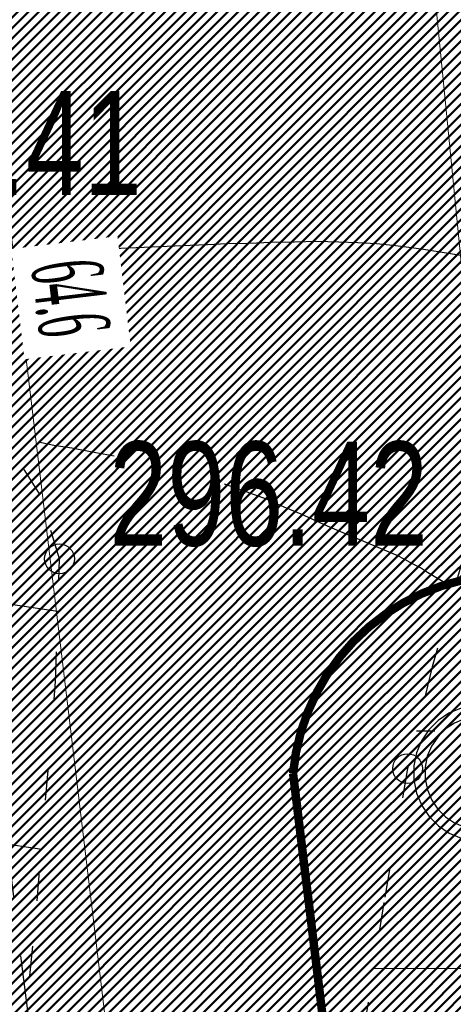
# Model space of a CAD drawing. Extents: x 2931 to 5026, y -2784 to 809.
# Tile 41 of 170: x 3156.21 to 3163.52, y -1771.74 to -1755.16. Entities that reach past the tile are written whole.
import ezdxf

# ---------------------------------------------------------------- set-up
doc = ezdxf.new("R2010")
doc.units = 0
doc.header["$MEASUREMENT"] = 0
for name, pattern in [('CONTI', [0]), ('STRIH_1', [3, 2, -1]), ('STROT', [1.7, 0.5, -1.2])]:
    doc.linetypes.add(name, pattern=pattern)
doc.layers.add('.', color=7, linetype='Continuous', lineweight=15)
for name, color, linetype in [('GORIZDEFAULT', 32, 'CONTI'), ('OTKOSDEFAULT', 32, 'CONTI'), ('PI_OTDEFAULT', 172, 'CONTI'), ('PI_TTDEFAULT', 5, 'CONTI')]:
    doc.layers.add(name, color=color, linetype=linetype)
doc.styles.add('SHRFT', font='TXT', dxfattribs={"width": 0.75})
doc.styles.add('TimesNewRomanCyr', font='times.ttf', dxfattribs={"width": 0.4, "height": 1.2})
doc.dimstyles.new('GENPLAN1', dxfattribs={"dimscale": 0.5, "dimtxt": 1.2, "dimasz": 1.2, "dimexe": 1.3, "dimexo": 1.5, "dimgap": 0.5, "dimtad": 1, "dimdec": 1, "dimzin": 0, "dimdsep": 46, "dimtxsty": 'TimesNewRomanCyr', "dimblk1": 'OBLIQUE', "dimblk2": 'OBLIQUE', "dimsah": 1, "dimcen": 1, "dimadec": 0, "dimazin": 0, "dimtfac": 0.75, "dimtdec": 1, "dimtix": 1, "dimtmove": 0, "dimatfit": 3, "dimfxl": 1, "dimtvp": 1.2, "dimtfill": 1, "dimlwd": 0, "dimlwe": 0, "dimarcsym": 0})
pattern_1 = [(45, (0, 0), (-0.08838834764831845, 0.08838834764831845), [])]

# ---------------------------------------------------------------- blocks, each defined once
blk = doc.blocks.new('bstrtthtytt434')
at = {"layer": 'GORIZDEFAULT', "color": 32}
for points in [[(3163.745757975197, 503.899323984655), (3163.503117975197, 503.939644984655), (3163.260477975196, 503.9799659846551), (3163.017837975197, 504.0202869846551), (3162.769319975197, 504.052517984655), (3162.498743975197, 504.0884139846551), (3162.222289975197, 504.1162199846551), (3161.912021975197, 504.1315109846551), (3161.587785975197, 504.1445899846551), (3161.221645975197, 504.151031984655), (3160.843749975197, 504.141293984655), (3160.457764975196, 504.137433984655), (3160.073990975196, 504.119604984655), (3159.710062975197, 504.112078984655), (3159.376283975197, 504.095009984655), (3159.084408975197, 504.084576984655), (3157.399331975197, 504.010985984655), (3157.023647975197, 503.9872799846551), (3156.592092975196, 503.9547239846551), (3156.124510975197, 503.923621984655)], [(3157.806093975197, 500.538760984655), (3157.436982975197, 500.6091649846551), (3157.089928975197, 500.675903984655), (3156.789204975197, 500.7213439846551), (3156.530383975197, 500.773419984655)], [(3163.377098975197, 498.4070939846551), (3163.290318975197, 498.4577829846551), (3163.195449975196, 498.514348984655), (3163.084399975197, 498.582670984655), (3162.965258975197, 498.656870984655), (3162.832150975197, 498.728857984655), (3162.699042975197, 498.8008459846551), (3162.574024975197, 498.866954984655), (3161.446714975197, 499.3398949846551), (3161.215070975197, 499.4463899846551), (3160.953278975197, 499.5624289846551), (3160.669428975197, 499.682133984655), (3160.369398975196, 499.8135939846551), (3160.027463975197, 499.9384169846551), (3159.663471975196, 500.066904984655)]]:
    blk.add_lwpolyline(points, dxfattribs=at)
at = {"layer": 'OTKOSDEFAULT', "color": 32, "linetype": 'STROT'}
for p, q in [((3156.555803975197, 499.8897039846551), (3155.838424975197, 501.028944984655)), ((3156.884224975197, 498.8105659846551), (3156.555803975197, 499.8897039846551)), ((3156.817571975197, 496.745315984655), (3156.884224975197, 498.8105659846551)), ((3163.715042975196, 498.940286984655), (3163.164562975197, 496.991704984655)), ((3163.164562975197, 496.991704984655), (3162.748513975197, 495.2791909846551)), ((3156.507604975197, 493.052184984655), (3156.817571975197, 496.745315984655)), ((3162.748513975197, 495.2791909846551), (3162.346693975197, 493.024830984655)), ((3156.062078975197, 488.4068849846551), (3156.507604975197, 493.052184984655)), ((3162.346693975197, 493.024830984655), (3161.817467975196, 489.676409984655))]:
    blk.add_line(p, q, dxfattribs=at)
at = {"layer": 'OTKOSDEFAULT', "color": 32}
for p, q in [((3151.184122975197, 498.7740229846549), (3156.851559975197, 497.931968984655)), ((3163.206986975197, 495.910223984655), (3162.898930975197, 495.9115469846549)), ((3150.594166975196, 494.8146099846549), (3156.584386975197, 493.923450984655)), ((3165.904200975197, 491.8987109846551), (3162.171506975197, 491.916042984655))]:
    blk.add_line(p, q, dxfattribs=at)
at = {"layer": 'PI_TTDEFAULT', "color": 0}
for centre in [(3156.884224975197, 498.8105659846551), (3162.748513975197, 495.2791909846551)]:
    blk.add_circle(centre, 0.25, dxfattribs=at)
for p in [(3156.884224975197, 498.8105659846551), (3162.748513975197, 495.2791909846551)]:
    blk.add_point(p, dxfattribs=at)
at = {"layer": 'PI_OTDEFAULT', "color": 0, "style": 'SHRFT', "width": 0.75}
for s, p in [('298.41', (3152.901141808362, 504.9353926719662)), ('296.42', (3157.723293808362, 499.0339226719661))]:
    blk.add_text(s, height=1.75, dxfattribs=at).set_placement(p)
blk = doc.blocks.new('20')
at = {"layer": '.', "transparency": 33554625}
h = blk.add_hatch(color=256, dxfattribs=at)
h.dxf.hatch_style = 1
h.set_gradient(color1=(51, 51, 51), color2=(51, 51, 51), tint=0.6399999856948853)
h.paths.add_polyline_path([(1338580.420447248, -86175.85391284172), (1338596.871007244, -86178.54191284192), (1338610.526047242, -86181.33743284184), (1338621.385567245, -86189.50895284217), (1338635.040607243, -86197.68047284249), (1338643.319647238, -86208.64751284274), (1338651.491167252, -86222.30255284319), (1338654.179167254, -86235.95759284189), (1338656.974687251, -86249.61263284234), (1338656.974687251, -86263.26767284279), (1338654.179167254, -86274.23471284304), (1338648.80316725, -86282.40623284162), (1338643.319647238, -86290.57775284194), (1338635.040607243, -86298.74927284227), (1338618.697567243, -86317.88783284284), (1338583.215967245, -86350.68143284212), (1338558.593887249, -86372.50799284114), (1338569.560927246, -86361.64847284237), (1338550.422367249, -86377.99151284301), (1338525.800287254, -86399.81807284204), (1338443.870047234, -86454.54575284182), (1338443.870047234, -86517.33743284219), (1338708.906847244, -86517.33743284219), (1338708.906847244, -86459.92175284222), (1338542.250847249, -86459.92175284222), (1338602.354527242, -86416.26863284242), (1338662.458207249, -86361.64847284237), (1338681.489247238, -86342.50991284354), (1338689.768287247, -86331.54287284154), (1338700.627807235, -86317.88783284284), (1338706.111327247, -86312.40431284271), (1338708.906847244, -86304.23279284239), (1338714.282847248, -86287.88975284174), (1338714.282847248, -86285.09423284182), (1338717.078367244, -86265.95567284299), (1338717.078367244, -86246.81711284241), (1338717.078367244, -86227.78607284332), (1338711.594847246, -86208.64751284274), (1338703.423327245, -86189.50895284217), (1338692.456287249, -86173.05839284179), (1338678.801247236, -86156.71535284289), (1338665.146207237, -86143.06031284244), (1338648.80316725, -86132.09327284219), (1338632.352607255, -86123.92175284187), (1338613.214047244, -86118.43823284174), (1338594.075487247, -86112.95471284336), (1338572.248927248, -86112.95471284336), (1338553.110367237, -86115.75023284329), (1338533.97180724, -86121.23375284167), (1338517.628767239, -86126.60975284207), (1338498.490207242, -86137.57679284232), (1338484.835167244, -86148.54383284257), (1338468.384607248, -86162.19887284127), (1338457.525087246, -86178.54191284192), (1338449.353567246, -86194.99247284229), (1338441.074527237, -86214.13103284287), (1338438.386527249, -86233.16207284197), (1338435.698527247, -86252.30063284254), (1338435.698527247, -86263.26767284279), (1338501.178207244, -86263.26767284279), (1338501.178207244, -86252.30063284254), (1338503.973727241, -86246.81711284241), (1338503.973727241, -86233.16207284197), (1338509.457247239, -86219.50703284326), (1338517.628767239, -86205.85199284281), (1338528.488287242, -86194.99247284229), (1338539.455327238, -86186.71343284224), (1338553.110367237, -86181.33743284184), (1338566.76540725, -86175.85391284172)])
h.paths.add_polyline_path([(1338941.04252725, -86115.75023284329), (1338930.183007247, -86115.75023284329), (1338911.04444725, -86118.43823284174), (1338902.87292725, -86121.23375284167), (1338886.422367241, -86126.60975284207), (1338870.079327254, -86134.88879284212), (1338853.628767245, -86145.74831284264), (1338842.769247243, -86159.40335284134), (1338839.973727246, -86159.40335284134), (1338826.318687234, -86178.54191284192), (1338815.459167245, -86200.36847284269), (1338807.180127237, -86222.30255284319), (1338799.00860725, -86246.81711284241), (1338796.320607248, -86274.23471284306), (1338793.525087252, -86304.23279284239), (1338793.525087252, -86334.33839284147), (1338796.320607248, -86356.16495284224), (1338799.00860725, -86388.95855284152), (1338807.180127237, -86413.47311284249), (1338815.459167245, -86435.40719284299), (1338829.114207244, -86457.23375284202), (1338842.769247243, -86476.37231284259), (1338848.145247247, -86481.85583284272), (1338861.800287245, -86495.51087284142), (1338878.25084724, -86503.68239284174), (1338894.593887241, -86511.85391284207), (1338911.04444725, -86517.33743284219), (1338922.011487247, -86517.33743284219), (1338941.04252725, -86520.02543284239), (1338952.009567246, -86520.02543284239), (1338971.148127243, -86517.33743284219), (1338979.319647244, -86514.649432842), (1338995.770207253, -86509.16591284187), (1339012.113247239, -86500.99439284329), (1339028.45628724, -86490.02735284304), (1339039.423327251, -86476.37231284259), (1339042.218847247, -86476.37231284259), (1339055.873887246, -86454.54575284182), (1339066.733407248, -86432.61167284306), (1339074.904927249, -86410.78511284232), (1339083.183967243, -86388.95855284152), (1339085.871967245, -86367.02447284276), (1339088.667487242, -86334.33839284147), (1339088.667487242, -86309.71631284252), (1339085.871967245, -86276.92271284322), (1339083.183967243, -86246.81711284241), (1339074.904927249, -86222.30255284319), (1339066.733407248, -86200.36847284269), (1339055.873887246, -86178.54191284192), (1339039.423327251, -86159.40335284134), (1339033.939807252, -86151.23183284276), (1339020.28476724, -86140.26479284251), (1339003.941727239, -86129.40527284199), (1338987.491167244, -86123.92175284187), (1338971.148127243, -86118.43823284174), (1338960.181087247, -86115.75023284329)])
h.paths.add_polyline_path([(1338954.697567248, -86178.54191284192), (1338957.493087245, -86181.33743284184), (1338971.148127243, -86184.02543284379), (1338982.11516724, -86189.50895284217), (1338990.28668724, -86197.68047284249), (1338995.770207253, -86205.85199284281), (1339006.629727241, -86224.99055284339), (1339014.801247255, -86241.44111284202), (1339020.28476724, -86260.47215284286), (1339023.080287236, -86287.88975284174), (1339025.768287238, -86293.26575284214), (1339023.080287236, -86293.26575284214), (1339025.768287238, -86323.37135284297), (1339023.080287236, -86350.68143284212), (1339020.28476724, -86375.30351284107), (1339014.801247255, -86394.44207284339), (1339006.629727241, -86413.47311284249), (1338995.770207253, -86427.12815284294), (1338987.491167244, -86438.09519284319), (1338979.319647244, -86446.26671284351), (1338968.352607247, -86451.75023284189), (1338957.493087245, -86454.54575284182), (1338943.838047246, -86457.23375284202), (1338941.04252725, -86457.23375284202), (1338927.387487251, -86454.54575284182), (1338924.699487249, -86454.54575284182), (1338911.04444725, -86451.75023284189), (1338900.077407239, -86443.57871284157), (1338891.905887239, -86435.40719284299), (1338886.422367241, -86427.12815284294), (1338875.562847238, -86410.78511284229), (1338867.283807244, -86391.64655284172), (1338861.800287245, -86375.30351284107), (1338859.112287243, -86345.19791284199), (1338856.424287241, -86328.85487284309), (1338859.112287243, -86328.85487284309), (1338856.424287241, -86301.54479284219), (1338859.112287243, -86274.23471284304), (1338861.800287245, -86260.47215284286), (1338867.283807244, -86241.44111284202), (1338875.562847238, -86222.30255284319), (1338886.422367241, -86205.85199284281), (1338894.593887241, -86194.99247284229), (1338902.87292725, -86189.50895284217), (1338913.732447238, -86184.02543284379), (1338924.699487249, -86181.33743284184), (1338938.354527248, -86178.54191284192), (1338941.04252725, -86178.54191284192)], flags=16)
at = {"color": 1}
blk.add_lwpolyline([(1339540.33970043, -86308.75698336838), (1339524.00765661, -86145.00675453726), (1339477.59026891, -85994.794930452), (1339403.881176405, -85858.33640642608), (1339305.566570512, -85738.20992622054), (1339185.440090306, -85639.89532032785), (1339048.98156628, -85566.18622782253), (1338898.769742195, -85519.76884012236), (1338734.912065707, -85503.32934864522), (1338573.848028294, -85519.76884012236), (1338420.950012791, -85566.18622782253), (1338284.491488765, -85639.89532032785), (1338164.36500856, -85738.20992622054), (1338066.050402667, -85855.54276735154), (1337992.341310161, -85992.10873903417), (1337945.923922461, -86142.21311546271), (1337926.798239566, -86306.07079195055), (1337926.798239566, -86308.75698336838), (1337943.237731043, -86469.9284684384), (1337989.655118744, -86622.82648394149), (1338066.050402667, -86759.28500796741), (1338164.36500856, -86879.41148817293), (1338284.491488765, -86977.72609406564), (1338420.950012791, -87051.43518657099), (1338573.848028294, -87097.85257427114), (1338734.912065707, -87114.18461809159), (1338898.769742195, -87097.85257427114), (1339048.98156628, -87051.43518657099), (1339185.440090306, -86977.72609406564), (1339305.566570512, -86879.41148817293), (1339403.881176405, -86759.28500796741), (1339477.59026891, -86622.82648394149), (1339524.00765661, -86469.9284684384), (1339540.33970043, -86308.75698336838)], close=True, dxfattribs=at)
at = {"color": 7}
for points in [[(1339406.567367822, -86308.75698336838), (1339392.92151542, -86172.29845934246), (1339354.777597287, -86046.69214864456), (1339294.714357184, -85932.04549893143), (1339210.045603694, -85833.73089303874), (1339111.730997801, -85749.0621395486), (1338997.084348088, -85688.99889944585), (1338871.47803739, -85650.8549813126), (1338734.912065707, -85637.20912891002), (1338601.139733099, -85650.8549813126), (1338472.847230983, -85688.99889944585), (1338360.886772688, -85749.0621395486), (1338259.885975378, -85833.73089303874), (1338178.010860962, -85932.04549893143), (1338117.947620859, -86046.69214864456), (1338077.010063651, -86172.29845934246), (1338063.364211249, -86308.75698336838), (1338077.010063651, -86442.52931597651), (1338117.947620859, -86570.92926574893), (1338178.010860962, -86682.88972404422), (1338259.885975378, -86783.89052135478), (1338360.886772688, -86865.76563577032), (1338472.847230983, -86925.82887587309), (1338601.139733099, -86966.76643308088), (1338734.912065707, -86980.41228548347), (1338871.47803739, -86966.76643308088), (1338997.084348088, -86925.82887587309), (1339111.730997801, -86865.76563577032), (1339210.045603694, -86783.89052135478), (1339294.714357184, -86682.88972404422), (1339354.777597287, -86570.92926574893), (1339392.92151542, -86442.52931597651), (1339406.567367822, -86308.75698336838)], [(1338542.250847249, -86459.92175284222), (1338602.354527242, -86416.26863284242), (1338662.458207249, -86361.64847284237), (1338681.489247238, -86342.50991284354), (1338689.768287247, -86331.54287284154), (1338700.627807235, -86317.88783284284), (1338706.111327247, -86312.40431284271), (1338708.906847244, -86304.23279284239), (1338714.282847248, -86287.88975284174), (1338714.282847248, -86285.09423284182), (1338717.078367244, -86265.95567284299), (1338717.078367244, -86246.81711284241), (1338717.078367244, -86227.78607284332), (1338711.594847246, -86208.64751284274), (1338703.423327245, -86189.50895284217), (1338692.456287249, -86173.05839284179), (1338678.801247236, -86156.71535284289), (1338665.146207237, -86143.06031284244), (1338648.80316725, -86132.09327284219), (1338632.352607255, -86123.92175284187), (1338613.214047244, -86118.43823284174), (1338594.075487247, -86112.95471284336), (1338572.248927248, -86112.95471284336), (1338553.110367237, -86115.75023284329), (1338533.97180724, -86121.23375284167), (1338517.628767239, -86126.60975284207), (1338498.490207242, -86137.57679284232), (1338484.835167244, -86148.54383284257), (1338468.384607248, -86162.19887284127), (1338457.525087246, -86178.54191284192), (1338449.353567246, -86194.99247284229), (1338441.074527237, -86214.13103284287), (1338438.386527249, -86233.16207284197), (1338435.698527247, -86252.30063284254), (1338435.698527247, -86263.26767284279), (1338501.178207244, -86263.26767284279), (1338501.178207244, -86252.30063284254), (1338503.973727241, -86246.81711284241), (1338503.973727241, -86233.16207284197), (1338509.457247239, -86219.50703284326), (1338517.628767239, -86205.85199284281), (1338528.488287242, -86194.99247284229), (1338539.455327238, -86186.71343284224), (1338553.110367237, -86181.33743284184), (1338566.76540725, -86175.85391284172), (1338580.420447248, -86175.85391284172), (1338596.871007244, -86178.54191284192), (1338610.526047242, -86181.33743284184), (1338621.385567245, -86189.50895284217), (1338635.040607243, -86197.68047284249), (1338643.319647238, -86208.64751284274), (1338651.491167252, -86222.30255284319), (1338654.179167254, -86235.95759284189), (1338656.974687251, -86249.61263284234), (1338656.974687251, -86263.26767284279), (1338654.179167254, -86274.23471284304), (1338648.80316725, -86282.40623284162), (1338643.319647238, -86290.57775284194), (1338635.040607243, -86298.74927284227), (1338618.697567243, -86317.88783284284), (1338583.215967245, -86350.68143284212), (1338558.593887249, -86372.50799284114), (1338569.560927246, -86361.64847284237), (1338550.422367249, -86377.99151284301), (1338525.800287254, -86399.81807284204), (1338443.870047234, -86454.54575284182), (1338443.870047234, -86517.33743284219), (1338708.906847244, -86517.33743284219), (1338708.906847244, -86459.92175284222), (1338542.250847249, -86459.92175284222)], [(1338911.04444725, -86118.43823284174), (1338902.87292725, -86121.23375284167), (1338886.422367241, -86126.60975284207), (1338870.079327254, -86134.88879284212), (1338853.628767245, -86145.74831284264), (1338842.769247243, -86159.40335284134), (1338839.973727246, -86159.40335284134), (1338826.318687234, -86178.54191284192), (1338815.459167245, -86200.36847284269), (1338807.180127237, -86222.30255284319), (1338799.00860725, -86246.81711284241), (1338796.320607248, -86274.23471284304), (1338793.525087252, -86304.23279284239), (1338793.525087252, -86334.33839284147), (1338796.320607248, -86356.16495284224), (1338799.00860725, -86388.95855284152), (1338807.180127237, -86413.47311284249), (1338815.459167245, -86435.40719284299), (1338829.114207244, -86457.23375284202), (1338842.769247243, -86476.37231284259), (1338848.145247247, -86481.85583284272), (1338861.800287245, -86495.51087284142), (1338878.25084724, -86503.68239284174), (1338894.593887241, -86511.85391284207), (1338911.04444725, -86517.33743284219), (1338922.011487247, -86517.33743284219), (1338941.04252725, -86520.02543284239), (1338952.009567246, -86520.02543284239), (1338971.148127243, -86517.33743284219), (1338979.319647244, -86514.649432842), (1338995.770207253, -86509.16591284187), (1339012.113247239, -86500.99439284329), (1339028.45628724, -86490.02735284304), (1339039.423327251, -86476.37231284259), (1339042.218847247, -86476.37231284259), (1339055.873887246, -86454.54575284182), (1339066.733407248, -86432.61167284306), (1339074.904927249, -86410.78511284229), (1339083.183967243, -86388.95855284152), (1339085.871967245, -86367.02447284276), (1339088.667487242, -86334.33839284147), (1339088.667487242, -86309.71631284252), (1339085.871967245, -86276.92271284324), (1339083.183967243, -86246.81711284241), (1339074.904927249, -86222.30255284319), (1339066.733407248, -86200.36847284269), (1339055.873887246, -86178.54191284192), (1339039.423327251, -86159.40335284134), (1339033.939807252, -86151.23183284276), (1339020.28476724, -86140.26479284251), (1339003.941727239, -86129.40527284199), (1338987.491167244, -86123.92175284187), (1338971.148127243, -86118.43823284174), (1338960.181087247, -86115.75023284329), (1338941.04252725, -86115.75023284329), (1338930.183007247, -86115.75023284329), (1338911.04444725, -86118.43823284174)], [(1338957.493087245, -86181.33743284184), (1338971.148127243, -86184.02543284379), (1338982.11516724, -86189.50895284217), (1338990.28668724, -86197.68047284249), (1338995.770207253, -86205.85199284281), (1339006.629727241, -86224.99055284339), (1339014.801247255, -86241.44111284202), (1339020.28476724, -86260.47215284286), (1339023.080287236, -86287.88975284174), (1339025.768287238, -86293.26575284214), (1339023.080287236, -86293.26575284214), (1339025.768287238, -86323.37135284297), (1339023.080287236, -86350.68143284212), (1339020.28476724, -86375.30351284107), (1339014.801247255, -86394.44207284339), (1339006.629727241, -86413.47311284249), (1338995.770207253, -86427.12815284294), (1338987.491167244, -86438.09519284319), (1338979.319647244, -86446.26671284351), (1338968.352607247, -86451.75023284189), (1338957.493087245, -86454.54575284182), (1338943.838047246, -86457.23375284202), (1338941.04252725, -86457.23375284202), (1338927.387487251, -86454.54575284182), (1338924.699487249, -86454.54575284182), (1338911.04444725, -86451.75023284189), (1338900.077407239, -86443.57871284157), (1338891.905887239, -86435.40719284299), (1338886.422367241, -86427.12815284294), (1338875.562847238, -86410.78511284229), (1338867.283807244, -86391.64655284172), (1338861.800287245, -86375.30351284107), (1338859.112287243, -86345.19791284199), (1338856.424287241, -86328.85487284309), (1338859.112287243, -86328.85487284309), (1338856.424287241, -86301.54479284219), (1338859.112287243, -86274.23471284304), (1338861.800287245, -86260.47215284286), (1338867.283807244, -86241.44111284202), (1338875.562847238, -86222.30255284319), (1338886.422367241, -86205.85199284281), (1338894.593887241, -86194.99247284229), (1338902.87292725, -86189.50895284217), (1338913.732447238, -86184.02543284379), (1338924.699487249, -86181.33743284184), (1338938.354527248, -86178.54191284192), (1338941.04252725, -86178.54191284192), (1338954.697567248, -86178.54191284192), (1338957.493087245, -86181.33743284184)], [(1338957.493087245, -86181.33743284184), (1338971.148127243, -86184.02543284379), (1338982.11516724, -86189.50895284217), (1338990.28668724, -86197.68047284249), (1338995.770207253, -86205.85199284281), (1339006.629727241, -86224.99055284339), (1339014.801247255, -86241.44111284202), (1339020.28476724, -86260.47215284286), (1339023.080287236, -86287.88975284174), (1339025.768287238, -86293.26575284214), (1339023.080287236, -86293.26575284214), (1339025.768287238, -86323.37135284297), (1339023.080287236, -86350.68143284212), (1339020.28476724, -86375.30351284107), (1339014.801247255, -86394.44207284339), (1339006.629727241, -86413.47311284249), (1338995.770207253, -86427.12815284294), (1338987.491167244, -86438.09519284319), (1338979.319647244, -86446.26671284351), (1338968.352607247, -86451.75023284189), (1338957.493087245, -86454.54575284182), (1338943.838047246, -86457.23375284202), (1338941.04252725, -86457.23375284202), (1338927.387487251, -86454.54575284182), (1338924.699487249, -86454.54575284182), (1338911.04444725, -86451.75023284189), (1338900.077407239, -86443.57871284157), (1338891.905887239, -86435.40719284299), (1338886.422367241, -86427.12815284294), (1338875.562847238, -86410.78511284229), (1338867.283807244, -86391.64655284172), (1338861.800287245, -86375.30351284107), (1338859.112287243, -86345.19791284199), (1338856.424287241, -86328.85487284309), (1338859.112287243, -86328.85487284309), (1338856.424287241, -86301.54479284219), (1338859.112287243, -86274.23471284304), (1338861.800287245, -86260.47215284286), (1338867.283807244, -86241.44111284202), (1338875.562847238, -86222.30255284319), (1338886.422367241, -86205.85199284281), (1338894.593887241, -86194.99247284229), (1338902.87292725, -86189.50895284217), (1338913.732447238, -86184.02543284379), (1338924.699487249, -86181.33743284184), (1338938.354527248, -86178.54191284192), (1338941.04252725, -86178.54191284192), (1338954.697567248, -86178.54191284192), (1338957.493087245, -86181.33743284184)]]:
    blk.add_lwpolyline(points, close=True, dxfattribs=at)
blk = doc.blocks.new('_Oblique')
at = {"color": 0, "linetype": 'ByBlock', "lineweight": -2}
blk.add_line((-0.5, -0.5), (0.5, 0.5), dxfattribs=at)
blk = doc.blocks.new('*D162')
at = {"color": 0, "lineweight": 0, "transparency": 16777216}
for p, q in [((3149.377499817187, -1728.215791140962), (3153.001468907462, -1727.780649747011)), ((3152.35610454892, -1727.85814068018), (3160.062052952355, -1792.035254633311)), ((3157.083448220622, -1792.392905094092), (3160.707417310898, -1791.957763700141))]:
    blk.add_line(p, q, dxfattribs=at)
at = {"layer": 'Defpoints', "color": 0, "linetype": 'ByBlock', "lineweight": 50, "transparency": 16777216}
for p in [(3145.923729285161, -1728.630496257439), (3160.062052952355, -1792.035254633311), (3153.629677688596, -1792.807610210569)]:
    blk.add_point(p, dxfattribs=at)
at = {"color": 0, "linetype": 'ByBlock', "lineweight": 0, "transparency": 16777216, "xscale": 0.6, "yscale": 0.6, "zscale": 0.6}
for p, rotation in [((3152.35610454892, -1727.85814068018), 96.84690521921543), ((3160.062052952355, -1792.035254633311), 276.8469052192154)]:
    blk.add_blockref('_Oblique', p, dxfattribs=dict(at, rotation=rotation))
at = {"color": 0, "linetype": 'ByBlock', "lineweight": 50, "transparency": 16777216, "insert": (3157.065042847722, -1759.843919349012), "char_height": 1.2, "attachment_point": 5, "rotation": 276.84690521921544, "style": 'TimesNewRomanCyr', "bg_fill": 3, "box_fill_scale": 1.25, "bg_fill_color": 256, "bg_fill_true_color": 13158600, "bg_fill_transparency": 0}
blk.add_mtext('64.6', dxfattribs=at)
blk = doc.blocks.new('*D195')
at = {"color": 0, "lineweight": 0, "transparency": 16777216}
for p, q in [((3155.656339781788, -1673.503789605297), (3154.598233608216, -1673.607542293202)), ((3155.245131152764, -1673.544110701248), (3164.40963134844, -1767.006886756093)), ((3164.820839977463, -1766.966565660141), (3163.762733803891, -1767.070318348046))]:
    blk.add_line(p, q, dxfattribs=at)
at = {"layer": 'Defpoints', "color": 0, "linetype": 'ByBlock', "lineweight": 50, "transparency": 16777216}
for p in [(3156.402760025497, -1673.430599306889), (3165.567260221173, -1766.893375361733), (3164.40963134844, -1767.006886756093)]:
    blk.add_point(p, dxfattribs=at)
at = {"color": 0, "linetype": 'ByBlock', "lineweight": 0, "transparency": 16777216, "xscale": 0.6, "yscale": 0.6, "zscale": 0.6}
for p, rotation in [((3155.245131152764, -1673.544110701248), 95.60023976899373), ((3164.40963134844, -1767.006886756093), 275.6002397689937)]:
    blk.add_blockref('_Oblique', p, dxfattribs=dict(at, rotation=rotation))
at = {"color": 0, "linetype": 'ByBlock', "lineweight": 50, "transparency": 16777216, "insert": (3160.6853788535, -1720.191367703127), "char_height": 1.2, "attachment_point": 5, "rotation": 275.6002397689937, "style": 'TimesNewRomanCyr', "bg_fill": 3, "box_fill_scale": 1.25, "bg_fill_color": 256, "bg_fill_true_color": 13158600, "bg_fill_transparency": 0}
blk.add_mtext('93.9', dxfattribs=at)

msp = doc.modelspace()

# ---------------------------------------------------------------- hatches: boundary and pattern name
at = {"layer": '.', "linetype": 'ByBlock', "lineweight": 50}
h = msp.add_hatch(dxfattribs=at)
h.set_pattern_fill('ANSI31', color=252)
h.set_pattern_definition(pattern_1)
edge = h.paths.add_edge_path()
edge.add_line((3056.579508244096, -1552.571742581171), (3060.468574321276, -1561.784514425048))
edge.add_line((3060.468574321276, -1561.784514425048), (3091.428099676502, -1548.71530551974))
edge.add_arc((3092.594819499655, -1551.479137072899), 2.999999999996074, 59.08883293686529, 112.8864824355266, ccw=False)
edge.add_line((3094.135944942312, -1548.905242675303), (3125.421424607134, -1567.637498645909))
edge.add_arc((3123.880299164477, -1570.21139304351), 3.000000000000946, 6.846905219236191, 59.0888329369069, ccw=False)
edge.add_line((3126.858903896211, -1569.853742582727), (3145.92372928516, -1728.630496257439))
edge.add_line((3145.92372928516, -1728.630496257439), (3153.629677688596, -1792.807610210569))
edge.add_line((3153.629677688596, -1792.807610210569), (3155.627738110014, -1829.886791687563))
edge.add_line((3155.627738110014, -1829.886791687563), (3160.809987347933, -1929.677250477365))
edge.add_arc((3157.814024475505, -1929.832834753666), 2.999999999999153, -86.74722545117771, 2.9727744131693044, ccw=False)
edge.add_line((3157.984247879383, -1932.828001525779), (3050.375705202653, -1938.943685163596))
edge.add_line((3050.375705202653, -1938.943685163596), (3050.943116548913, -1948.927574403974))
edge.add_line((3050.943116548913, -1948.927574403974), (3313.191871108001, -1934.085954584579))
edge.add_line((3313.191871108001, -1934.085954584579), (3312.624459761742, -1924.102065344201))
edge.add_line((3312.624459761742, -1924.102065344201), (3173.95866141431, -1931.920132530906))
edge.add_arc((3173.788438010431, -1928.924965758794), 2.999999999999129, 182.972774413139, 273.2527745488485, ccw=False)
edge.add_line((3170.792475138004, -1929.080550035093), (3164.49681413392, -1808.401511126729))
edge.add_line((3164.49681413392, -1808.401511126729), (3163.4838931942, -1789.746789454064))
edge.add_line((3163.4838931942, -1789.746789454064), (3160.81852438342, -1767.850807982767))
edge.add_arc((3164.480270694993, -1768.183669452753), 3.67684413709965, 91.76941746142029, 174.8059522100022, ccw=False)
edge.add_line((3164.36673985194, -1764.508578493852), (3165.328204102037, -1764.41580848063))
edge.add_line((3165.328204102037, -1764.41580848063), (3157.302999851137, -1682.607566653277))
edge.add_arc((3156.299241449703, -1676.094509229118), 6.589950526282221, 187.8889569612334, 278.7611968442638, ccw=False)
edge.add_line((3149.771658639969, -1676.999003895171), (3140.934979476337, -1603.166915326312))
edge.add_line((3140.934979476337, -1603.166915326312), (3139.504408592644, -1590.505141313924))
edge.add_line((3139.504408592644, -1590.505141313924), (3136.203008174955, -1563.793057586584))
edge.add_arc((3133.224403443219, -1564.150708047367), 3.000000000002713, 6.84690521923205, 59.08883293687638)
edge.add_line((3134.765528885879, -1561.576813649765), (3099.87037971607, -1540.683259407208))
edge.add_arc((3101.693711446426, -1538.024492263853), 3.223907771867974, 157.9186088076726, 235.5584146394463, ccw=False)
edge.add_line((3098.706274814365, -1536.812550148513), (3108.700353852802, -1520.326220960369))
edge.add_arc((3111.264605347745, -1521.883338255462), 3.00000000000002, 58.73218183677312, 148.732181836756, ccw=False)
edge.add_line((3112.821722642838, -1519.319086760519), (3205.618491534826, -1575.669040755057))
edge.add_line((3205.618491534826, -1575.669040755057), (3207.292050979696, -1576.579148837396))
edge.add_line((3207.292050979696, -1576.579148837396), (3243.014474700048, -1589.924592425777))
edge.add_line((3243.014474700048, -1589.924592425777), (3266.942729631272, -1598.799066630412))
edge.add_line((3266.942729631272, -1598.799066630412), (3413.241120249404, -1686.858465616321))
edge.add_line((3413.241120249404, -1686.858465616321), (3418.398145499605, -1678.290788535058))
edge.add_line((3418.398145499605, -1678.290788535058), (3272.099754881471, -1590.231389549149))
edge.add_line((3272.099754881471, -1590.231389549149), (3270.420061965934, -1589.423131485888))
edge.add_line((3270.420061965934, -1589.423131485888), (3212.929790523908, -1568.101228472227))
edge.add_line((3212.929790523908, -1568.101228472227), (3210.80888251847, -1567.121535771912))
edge.add_line((3210.80888251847, -1567.121535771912), (3103.502412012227, -1501.960703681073))
edge.add_arc((3105.05952930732, -1499.39645218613), 2.999999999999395, 149.0720988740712, 238.7321818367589, ccw=False)
edge.add_line((3102.486085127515, -1497.85457506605), (3107.443599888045, -1489.580318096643))
edge.add_line((3107.443599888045, -1489.580318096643), (3098.865452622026, -1484.440727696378))
edge.add_line((3098.865452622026, -1484.440727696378), (3093.95672483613, -1492.633557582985))
edge.add_arc((3091.383280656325, -1491.091680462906), 2.999999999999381, 238.7321818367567, 329.07209887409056, ccw=False)
edge.add_line((3089.826163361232, -1493.655931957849), (3029.258160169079, -1456.876588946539))
edge.add_line((3029.258160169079, -1456.876588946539), (3024.067769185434, -1465.424093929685))
edge.add_line((3024.067769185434, -1465.424093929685), (3099.145714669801, -1511.014461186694))
edge.add_arc((3097.588597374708, -1513.578712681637), 2.999999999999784, -31.267816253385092, 58.732181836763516, ccw=False)
edge.add_line((3100.152848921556, -1515.135829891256), (3084.60404677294, -1540.741504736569))
edge.add_line((3084.60404677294, -1540.741504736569), (3056.579508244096, -1552.571742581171))
h = msp.add_hatch(dxfattribs=at)
h.set_pattern_fill('ANSI31', color=72)
h.set_pattern_definition(pattern_1)
edge = h.paths.add_edge_path()
edge.add_line((3198.64854658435, -1772.84186215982), (3204.228626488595, -1772.211541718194))
edge.add_line((3204.228626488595, -1772.211541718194), (3205.797166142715, -1786.120879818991))
edge.add_line((3205.797166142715, -1786.120879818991), (3240.426562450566, -1782.215137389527))
edge.add_line((3240.426562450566, -1782.215137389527), (3240.44861768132, -1782.410685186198))
edge.add_line((3240.44861768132, -1782.410685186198), (3240.049289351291, -1782.456821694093))
edge.add_line((3240.049289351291, -1782.456821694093), (3241.597948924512, -1796.176200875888))
edge.add_line((3241.597948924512, -1796.176200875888), (3241.996162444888, -1796.131186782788))
edge.add_line((3241.996162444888, -1796.131186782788), (3242.018783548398, -1796.331302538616))
edge.add_line((3242.018783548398, -1796.331302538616), (3164.317276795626, -1805.095014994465))
edge.add_line((3164.317276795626, -1805.095014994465), (3165.502113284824, -1827.671693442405))
edge.add_line((3165.502113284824, -1827.671693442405), (3169.410030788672, -1827.461110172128))
edge.add_line((3169.410030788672, -1827.461110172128), (3168.370118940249, -1808.99312971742))
edge.add_line((3168.370118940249, -1808.99312971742), (3257.968945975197, -1804.35639741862))
edge.add_line((3257.968945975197, -1804.35639741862), (3268.704736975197, -1803.207274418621))
edge.add_line((3268.704736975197, -1803.207274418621), (3270.714068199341, -1802.941323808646))
edge.add_line((3270.714068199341, -1802.941323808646), (3269.535281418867, -1793.430181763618))
edge.add_line((3269.535281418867, -1793.430181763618), (3268.265415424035, -1789.367910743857))
edge.add_line((3268.265415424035, -1789.367910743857), (3268.137689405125, -1776.730590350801))
edge.add_line((3268.137689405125, -1776.730590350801), (3268.591353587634, -1776.739380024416))
edge.add_line((3268.591353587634, -1776.739380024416), (3271.151259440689, -1756.651503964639))
edge.add_line((3271.151259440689, -1756.651503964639), (3253.464385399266, -1678.575218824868))
edge.add_line((3253.464385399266, -1678.575218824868), (3246.166203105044, -1642.943717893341))
edge.add_line((3246.166203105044, -1642.943717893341), (3240.206266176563, -1605.984923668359))
edge.add_line((3240.206266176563, -1605.984923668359), (3243.364342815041, -1590.528663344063))
edge.add_line((3243.364342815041, -1590.528663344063), (3206.455271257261, -1576.124094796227))
edge.add_line((3206.455271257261, -1576.124094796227), (3113.046281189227, -1522.808445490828))
edge.add_line((3113.046281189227, -1522.808445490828), (3101.14519328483, -1541.432807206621))
edge.add_line((3101.14519328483, -1541.432807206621), (3134.765528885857, -1561.576813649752))
edge.add_arc((3133.22440344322, -1564.150708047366), 3.000000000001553, 6.849462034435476, 59.088832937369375, ccw=False)
edge.add_line((3136.202992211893, -1563.792924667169), (3146.943135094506, -1653.222730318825))
edge.add_line((3146.943135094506, -1653.222730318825), (3222.727371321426, -1644.063239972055))
edge.add_arc((3223.040655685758, -1647.949911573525), 3.899277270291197, 6.922887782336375, 94.60835138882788, ccw=False)
edge.add_arc((3223.040740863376, -1647.949941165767), 3.899196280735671, -81.47081594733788, 6.923470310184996, ccw=False)
edge.add_line((3223.619042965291, -1651.806014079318), (3196.190003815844, -1655.121177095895))
edge.add_arc((3198.473142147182, -1672.682791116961), 17.70940449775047, 97.40732442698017, 105.2026607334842)
edge.add_arc((3203.298833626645, -1690.430110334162), 36.10110462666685, 105.2072041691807, 108.1649889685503)
edge.add_arc((3188.026555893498, -1642.727951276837), 13.9895464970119, 277.1896508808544, 286.6895548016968, ccw=False)
edge.add_line((3189.777404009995, -1656.607502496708), (3187.842487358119, -1656.841381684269))
edge.add_arc((3184.99443761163, -1658.696363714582), 3.398874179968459, 6.9207488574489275, 33.07686530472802, ccw=False)
edge.add_arc((3184.993523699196, -1658.69677596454), 3.399831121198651, -83.07989968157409, 6.925789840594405, ccw=False)
edge.add_arc((3184.99346771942, -1658.696460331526), 3.400151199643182, 163.5011670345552, 276.9203959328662, ccw=False)
edge.add_line((3181.733315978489, -1657.730831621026), (3147.972979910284, -1661.805289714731))
edge.add_line((3147.972979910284, -1661.805289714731), (3149.771658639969, -1676.999003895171))
edge.add_arc((3156.299241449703, -1676.094509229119), 6.589950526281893, 187.88895696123, 278.7611968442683)
edge.add_line((3157.302999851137, -1682.607566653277), (3156.287946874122, -1672.260203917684))
edge.add_arc((3165.559726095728, -1672.702411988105), 9.282318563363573, 100.07270603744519, 177.2694053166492, ccw=False)
edge.add_line((3163.936269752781, -1663.563165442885), (3168.630711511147, -1663.09359350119))
edge.add_arc((3169.037464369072, -1672.297222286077), 9.212612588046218, 9.79482017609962, 92.53053086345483, ccw=False)
edge.add_line((3178.11578730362, -1670.729968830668), (3178.310066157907, -1672.672228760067))
edge.add_line((3178.310066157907, -1672.672228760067), (3182.539779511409, -1679.443903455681))
edge.add_line((3182.539779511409, -1679.443903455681), (3183.799722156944, -1692.286285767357))
edge.add_line((3183.799722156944, -1692.286285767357), (3187.002343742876, -1691.965936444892))
edge.add_line((3187.002343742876, -1691.965936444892), (3189.210950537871, -1714.886238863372))
edge.add_line((3189.210950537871, -1714.886238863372), (3186.060597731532, -1715.201359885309))
edge.add_line((3186.060597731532, -1715.201359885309), (3186.254695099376, -1717.141805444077))
edge.add_line((3186.254695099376, -1717.141805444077), (3183.233715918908, -1722.304679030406))
edge.add_arc((3187.73220544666, -1721.857132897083), 4.520697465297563, 185.6815518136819, 272.2770185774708)
edge.add_line((3187.911817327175, -1726.374260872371), (3193.870304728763, -1725.778249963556))
edge.add_arc((3192.734762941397, -1721.213392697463), 4.703974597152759, 283.9692133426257, 366.943481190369)
edge.add_line((3197.404238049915, -1720.644728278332), (3197.262375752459, -1719.365448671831))
edge.add_line((3197.262375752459, -1719.365448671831), (3193.661081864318, -1717.879078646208))
edge.add_line((3193.661081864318, -1717.879078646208), (3192.899904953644, -1710.493109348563))
edge.add_line((3192.899904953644, -1710.493109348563), (3189.682132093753, -1710.814974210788))
edge.add_line((3189.682132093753, -1710.814974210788), (3185.735106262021, -1671.355455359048))
edge.add_line((3185.735106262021, -1671.355455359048), (3188.844983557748, -1671.044382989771))
edge.add_line((3188.844983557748, -1671.044382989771), (3188.789684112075, -1670.436909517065))
edge.add_arc((3202.589761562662, -1673.932293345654), 14.23586477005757, 99.41612415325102, 165.7866270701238, ccw=False)
edge.add_line((3200.260722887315, -1659.888240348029), (3222.923904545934, -1657.621305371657))
edge.add_arc((3223.460798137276, -1670.595722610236), 12.98552106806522, 5.712137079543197, 92.3696013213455, ccw=False)
edge.add_line((3236.381839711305, -1669.303266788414), (3237.467507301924, -1680.175342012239))
edge.add_line((3237.467507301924, -1680.175342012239), (3245.489102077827, -1760.369463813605))
edge.add_arc((3232.636911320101, -1760.990893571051), 12.86720568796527, -83.64731502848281, 2.7682123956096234, ccw=False)
edge.add_line((3234.060644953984, -1773.77908987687), (3215.68325286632, -1775.617329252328))
edge.add_arc((3214.378686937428, -1762.897090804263), 12.78696048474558, 185.7956058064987, 275.8556841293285, ccw=False)
edge.add_line((3201.657087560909, -1764.188318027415), (3199.058106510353, -1738.113761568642))
edge.add_arc((3194.432319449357, -1738.576466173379), 4.648870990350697, 5.712137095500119, 93.3895282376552)
edge.add_line((3194.157459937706, -1733.935727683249), (3187.347289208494, -1734.627366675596))
edge.add_arc((3187.957506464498, -1738.984328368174), 4.399486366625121, 97.97273957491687, 185.7133964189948)
edge.add_line((3183.579875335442, -1739.422307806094), (3184.27298960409, -1746.350795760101))
edge.add_line((3184.27298960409, -1746.350795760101), (3184.892601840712, -1746.84194319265))
edge.add_line((3184.892601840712, -1746.84194319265), (3197.794868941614, -1745.614976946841))
edge.add_line((3197.794868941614, -1745.614976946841), (3199.787466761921, -1766.345835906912))
edge.add_arc((3189.185059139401, -1767.471623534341), 10.66200943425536, -84.22149646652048, 6.061084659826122, ccw=False)
edge.add_line((3190.258542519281, -1778.079454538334), (3179.89345328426, -1779.128373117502))
edge.add_arc((3178.567549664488, -1766.175993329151), 13.02006768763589, 184.5809880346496, 275.8448699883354, ccw=False)
edge.add_line((3165.58907542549, -1767.215882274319), (3165.328204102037, -1764.41580848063))
edge.add_line((3165.328204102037, -1764.41580848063), (3164.846212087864, -1764.462315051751))
edge.add_line((3164.846212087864, -1764.462315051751), (3167.773249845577, -1790.409524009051))
edge.add_line((3167.773249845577, -1790.409524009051), (3200.231651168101, -1786.748496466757))
edge.add_line((3200.231651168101, -1786.748496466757), (3198.64854658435, -1772.84186215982))
h = msp.add_hatch(dxfattribs=at)
h.set_pattern_fill('ANSI31', color=72)
h.set_pattern_definition(pattern_1)
edge = h.paths.add_edge_path()
edge.add_line((3164.846212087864, -1764.462315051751), (3164.36673985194, -1764.508578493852))
edge.add_arc((3164.480270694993, -1768.183669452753), 3.676844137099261, 91.76941746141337, 174.8059522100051)
edge.add_line((3160.81852438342, -1767.850807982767), (3163.4838931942, -1789.746789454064))
edge.add_line((3163.4838931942, -1789.746789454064), (3163.545254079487, -1790.876858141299))
edge.add_line((3163.545254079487, -1790.876858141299), (3167.772838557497, -1790.409570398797))
edge.add_line((3167.772838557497, -1790.409570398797), (3164.846212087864, -1764.462315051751))

# ---------------------------------------------------------------- linework, layer by layer
at = {"color": 7, "linetype": 'ByBlock', "lineweight": 30}
msp.add_lwpolyline([(3170.792475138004, -1929.080550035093), (3164.49681413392, -1808.401511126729), (3163.4838931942, -1789.746789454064), (3160.81852438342, -1767.850807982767, -0.3790484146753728), (3164.36673985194, -1764.508578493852), (3165.328204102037, -1764.41580848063), (3157.302999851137, -1682.607566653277, -0.4186794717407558), (3149.771658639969, -1676.999003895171), (3140.934979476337, -1603.166915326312), (3139.504408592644, -1590.505141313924), (3136.203008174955, -1563.793057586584, 0.2319803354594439), (3134.765528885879, -1561.576813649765), (3099.87037971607, -1540.683259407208, -0.352350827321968), (3098.706274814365, -1536.812550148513), (3108.700353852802, -1520.326220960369, -0.4142135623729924), (3112.821722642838, -1519.319086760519), (3205.618491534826, -1575.669040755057), (3207.292050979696, -1576.579148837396), (3243.014474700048, -1589.924592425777), (3266.942729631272, -1598.799066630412), (3413.241120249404, -1686.858465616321)], format="xyb", dxfattribs=at)
at = {"color": 7, "linetype": 'STRIH_1', "lineweight": 30, "true_color": 0xfff5eb}
msp.add_lwpolyline([(3097.145884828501, -1544.264677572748), (3131.066978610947, -1565.455480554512), (3158.543692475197, -1789.81319491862), (3165.759171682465, -1930.388950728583)], dxfattribs=at)
at = {"const_width": 0.142137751}
msp.add_lwpolyline([(3165.328204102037, -1764.41580848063), (3164.36673985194, -1764.508578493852, 0.379048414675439), (3160.81852438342, -1767.850807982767), (3163.4838931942, -1789.746789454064), (3163.545254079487, -1790.876858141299), (3167.772838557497, -1790.409570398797)], format="xyb", dxfattribs=at)

# ---------------------------------------------------------------- block references
at = {"linetype": 'ByBlock'}
msp.add_blockref('bstrtthtytt434', (0, -2263.049007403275), dxfattribs=at)
at = {"xscale": 0.00142137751, "yscale": 0.00142137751, "zscale": 0.00142137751, "rotation": 95.71213707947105}
msp.add_blockref('20', (3231.317110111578, -3673.454111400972), dxfattribs=at)

# ---------------------------------------------------------------- next in the draw order: dimensions: what is measured, and where the dimension line sits
at = {"color": 5, "linetype": 'ByBlock', "lineweight": 50}
dim = msp.add_aligned_dim(p1=(3145.92372928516, -1728.630496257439), p2=(3153.629677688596, -1792.807610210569), distance=6.478578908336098, dimstyle='GENPLAN1', override={"dimfxl": 6, "dimfxlon": 1, "dimarcsym": 1}, dxfattribs=at)
dim.commit()
dim.dimension.update_dxf_attribs({"geometry": '*D162', "text_midpoint": (3157.065042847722, -1759.843919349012)})

# ---------------------------------------------------------------- next in the draw order: linework, layer by layer
msp.add_lwpolyline([(3096.510596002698, -1550.327070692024), (3101.14519328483, -1541.432807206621), (3134.766303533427, -1561.577277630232, -0.2319010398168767), (3136.203008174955, -1563.793057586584), (3149.771658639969, -1676.999003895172, 0.4186794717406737), (3157.302999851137, -1682.607566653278), (3165.328204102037, -1764.41580848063), (3164.36673985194, -1764.508578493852, 0.3790484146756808), (3160.81852438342, -1767.850807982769), (3163.545254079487, -1790.876858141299), (3164.317219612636, -1805.093961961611), (3165.502113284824, -1827.671693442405)], format="xyb", dxfattribs=at)

# ---------------------------------------------------------------- next in the draw order: dimensions: what is measured, and where the dimension line sits
dim = msp.add_aligned_dim(p1=(3156.402760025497, -1673.430599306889), p2=(3165.567260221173, -1766.893375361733), distance=-1.1631807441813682, dimstyle='GENPLAN1', override={"dimfxl": 6, "dimfxlon": 1, "dimarcsym": 1}, dxfattribs=at)
dim.commit()
dim.dimension.update_dxf_attribs({"geometry": '*D195', "text_midpoint": (3160.6853788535, -1720.191367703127)})

doc.saveas('drawing.dxf')
